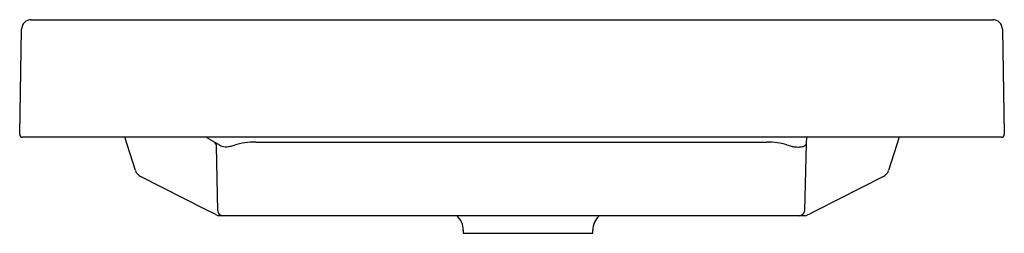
# Model space of a CAD drawing. Header units: millimetres. Extents: x 3994.178 to 3994.68, y 2244.175 to 2244.284.
import ezdxf

# ---------------------------------------------------------------- set-up
doc = ezdxf.new("R2010")
doc.units = ezdxf.units.MM
doc.layers.add('SANINDUSA', color=3, linetype='Continuous')

msp = doc.modelspace()

# ---------------------------------------------------------------- linework, layer by layer
at = {"layer": 'SANINDUSA'}
for p, q in [((3994.183596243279, 2244.283641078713), (3994.673769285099, 2244.283641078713)), ((3994.177662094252, 2244.225167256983), (3994.178597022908, 2244.278728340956)), ((3994.678768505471, 2244.278728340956), (3994.679703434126, 2244.225167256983)), ((3994.182661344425, 2244.223641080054), (3994.179161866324, 2244.223641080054)), ((3994.674704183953, 2244.223641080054), (3994.182661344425, 2244.223641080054)), ((3994.236695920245, 2244.206640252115), (3994.231312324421, 2244.223641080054)), ((3994.279670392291, 2244.219562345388), (3994.272605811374, 2244.223641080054)), ((3994.57877658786, 2244.223641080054), (3994.578687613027, 2244.220243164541)), ((3994.626053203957, 2244.223641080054), (3994.620669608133, 2244.206640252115)), ((3994.678203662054, 2244.223641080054), (3994.674704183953, 2244.223641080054)), ((3994.278639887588, 2244.186097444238), (3994.278064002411, 2244.219089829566)), ((3994.298060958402, 2244.221211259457), (3994.558659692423, 2244.221211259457)), ((3994.578687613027, 2244.220243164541), (3994.577792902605, 2244.186075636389)), ((3994.272465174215, 2244.186798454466), (3994.239198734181, 2244.203691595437)), ((3994.618166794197, 2244.203691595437), (3994.58397789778, 2244.186330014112)), ((3994.281139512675, 2244.183641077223), (3994.27928115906, 2244.183641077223)), ((3994.298636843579, 2244.183641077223), (3994.281139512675, 2244.183641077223)), ((3994.557795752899, 2244.183641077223), (3994.298636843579, 2244.183641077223)), ((3994.575293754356, 2244.183641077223), (3994.557795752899, 2244.183641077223)), ((3994.578084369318, 2244.183641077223), (3994.575293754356, 2244.183641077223)), ((3994.403857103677, 2244.176225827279), (3994.403857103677, 2244.174641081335)), ((3994.403857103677, 2244.174641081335), (3994.43685710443, 2244.174641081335)), ((3994.43685710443, 2244.174641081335), (3994.469857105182, 2244.174641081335)), ((3994.469857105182, 2244.174641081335), (3994.469857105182, 2244.176225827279))]:
    msp.add_line(p, q, dxfattribs=at)
at = {"layer": 'SANINDUSA', "flags": 128}
for points in [[(3994.278149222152, 2244.183912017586), (3994.276969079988, 2244.184511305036), (3994.275585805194, 2244.185213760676), (3994.27406162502, 2244.185987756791), (3994.272465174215, 2244.186798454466)], [(3994.58397789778, 2244.186330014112), (3994.582276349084, 2244.185465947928), (3994.580661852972, 2244.184646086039), (3994.579216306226, 2244.183912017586)]]:
    msp.add_lwpolyline(points, dxfattribs=at)
at = {"layer": 'SANINDUSA'}
for centre, radius, start, end in [((3994.183596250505, 2244.278641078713), 0.005, 90, 178.9999999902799), ((3994.673769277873, 2244.278641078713), 0.005, 1.000000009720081, 90), ((3994.179161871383, 2244.225141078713), 0.001500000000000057, 178.9999999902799, 270), ((3994.678203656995, 2244.225141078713), 0.001500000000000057, 270, 1.000000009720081), ((3994.275564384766, 2244.219046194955), 0.002499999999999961, 1.000000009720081, 59.99999999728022), ((3994.241462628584, 2244.208149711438), 0.005000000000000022, 197.5712587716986, 243.0779305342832), ((3994.615902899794, 2244.208149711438), 0.004999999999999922, 296.9220694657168, 342.4287412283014), ((3994.279281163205, 2244.186141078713), 0.002500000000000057, 243.0779305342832, 270), ((3994.281139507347, 2244.186141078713), 0.002500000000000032, 181.0000000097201, 270), ((3994.393857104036, 2244.176225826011), 0.00999999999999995, 0, 47.86150778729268), ((3994.479857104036, 2244.176225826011), 0.01, 132.1384922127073, 180), ((3994.575293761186, 2244.186141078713), 0.0025, 270, 358.5000000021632), ((3994.578084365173, 2244.186141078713), 0.002500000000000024, 270, 296.9220694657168)]:
    msp.add_arc(centre, radius, start, end, dxfattribs=at)
for centre, major_axis, ratio, start_param, end_param in [((3994.298296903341, 2244.208086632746), (0.02250433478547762, -0.0002085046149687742), 0.5831307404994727, 1.586683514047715, 2.093354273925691), ((3994.558305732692, 2244.208086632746), (0.02250975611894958, 0.0003125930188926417), 0.5828984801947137, 1.072770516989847, 1.546976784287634)]:
    msp.add_ellipse(centre, major_axis=major_axis, ratio=ratio, start_param=start_param, end_param=end_param, dxfattribs=at)
for points, knots in [([(3994.279670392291, 2244.219562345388), (3994.280052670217, 2244.219381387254), (3994.280828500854, 2244.219014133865), (3994.282330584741, 2244.218805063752), (3994.284063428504, 2244.218860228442), (3994.285708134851, 2244.219139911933), (3994.286778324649, 2244.219449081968), (3994.287170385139, 2244.219562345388)], [0, 0, 0, 0, 0.2148350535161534, 0.436006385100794, 0.6506901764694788, 0.8720315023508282, 1, 1, 1, 1]), ([(3994.56889838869, 2244.219763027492), (3994.569644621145, 2244.219482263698), (3994.570362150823, 2244.219268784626), (3994.571733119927, 2244.218943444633), (3994.57238671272, 2244.218831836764), (3994.573623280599, 2244.218690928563), (3994.574191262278, 2244.218663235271), (3994.574971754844, 2244.218669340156), (3994.57521996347, 2244.218679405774), (3994.575692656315, 2244.218713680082), (3994.575917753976, 2244.218737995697), (3994.576551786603, 2244.218828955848), (3994.576919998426, 2244.218913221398), (3994.577553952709, 2244.219115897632), (3994.577819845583, 2244.219234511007), (3994.578248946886, 2244.219496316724), (3994.578409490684, 2244.219637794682), (3994.578572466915, 2244.219859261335), (3994.57861377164, 2244.219934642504), (3994.578656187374, 2244.220049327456), (3994.578667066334, 2244.220087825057), (3994.578682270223, 2244.220165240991), (3994.578686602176, 2244.220204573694), (3994.578687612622, 2244.220243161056)], [0, 0, 0, 0, 0.1249999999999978, 0.1249999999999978, 0.2499999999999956, 0.2499999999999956, 0.3749999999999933, 0.3749999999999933, 0.4374999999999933, 0.4374999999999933, 0.4999999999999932, 0.4999999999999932, 0.6249999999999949, 0.6249999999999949, 0.7499999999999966, 0.7499999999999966, 0.8749999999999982, 0.8749999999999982, 0.9374999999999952, 0.9374999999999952, 0.9687499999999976, 0.9687499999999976, 1, 1, 1, 1])]:
    msp.add_open_spline(points, degree=3, knots=knots, dxfattribs=at)

doc.saveas('drawing.dxf')
